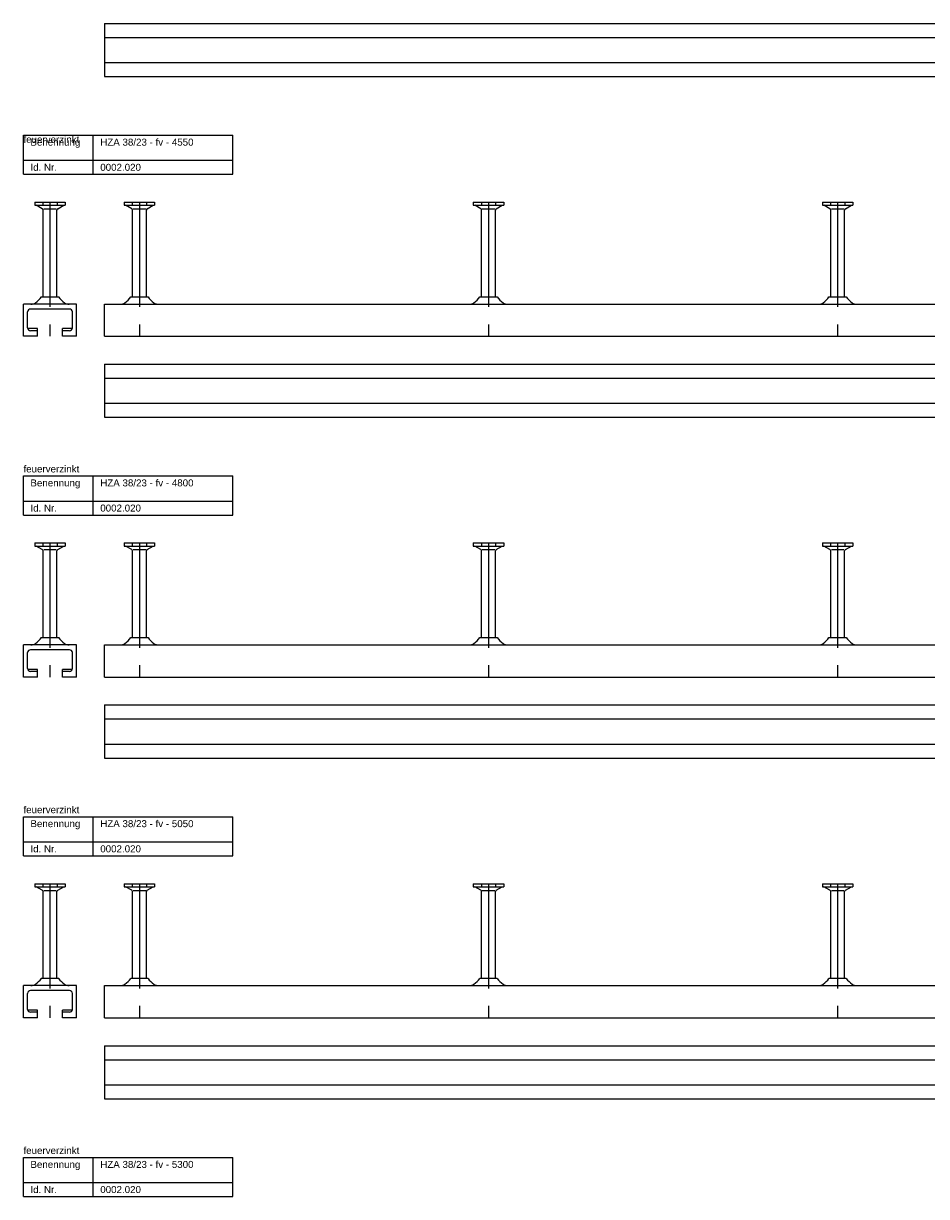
# Model space of a CAD drawing. Header units: millimetres. Extents: x -218 to 5910, y -4299 to 2743.
# Tile 3 of 21: x -218 to 429, y -3393 to -2553. Entities that reach past the tile are written whole.
import ezdxf

# ---------------------------------------------------------------- set-up
doc = ezdxf.new("R2010")
doc.units = ezdxf.units.MM
doc.header["$LTSCALE"] = 10
doc.linetypes.add('MITTE2', pattern=[1.125, 0.75, -0.125, 0.125, -0.125])
doc.layers.add('HALFEN', color=2, linetype='CONTINUOUS')
doc.styles.add('ARIAL50', font='ARIAL.TTF', dxfattribs={"height": 5})

msp = doc.modelspace()

# ---------------------------------------------------------------- linework, layer by layer
at = {"layer": 'HALFEN'}
for p, q in [((-159.75, -2552.75), (4140.25, -2552.75)), ((-159.75, -2552.75), (-159.75, -2590.75)), ((-159.75, -2562.75), (4140.25, -2562.75)), ((-159.75, -2580.75), (4140.25, -2580.75)), ((-159.75, -2590.75), (4140.25, -2590.75)), ((-217.75, -2632.75), (-67.75, -2632.75)), ((-217.75, -2660.75), (-217.75, -2632.75)), ((-167.75, -2660.75), (-167.75, -2632.75)), ((-67.75, -2660.75), (-67.75, -2632.75)), ((-217.75, -2650.75), (-67.75, -2650.75)), ((-217.75, -2660.75), (-67.75, -2660.75)), ((-209.66, -2680.75), (-187.84, -2680.75)), ((-209.66, -2680.75), (-209.66, -2682.95)), ((-209.66, -2682.95), (-187.84, -2682.95)), ((-204.25, -2685.46), (-208.6, -2682.95)), ((-203.84, -2680.75), (-203.84, -2682.95)), ((-203.75, -2748.5), (-203.75, -2686.33)), ((-194.24, -2685.75), (-203.26, -2685.75)), ((-193.75, -2748.5), (-193.75, -2686.33)), ((-193.66, -2680.75), (-193.66, -2682.95)), ((-193.25, -2685.46), (-188.9, -2682.95)), ((-187.84, -2680.75), (-187.84, -2682.95)), ((-145.66, -2680.75), (-123.84, -2680.75)), ((-145.66, -2680.75), (-145.66, -2682.95)), ((-145.66, -2682.95), (-123.84, -2682.95)), ((-140.25, -2685.46), (-144.6, -2682.95)), ((-139.84, -2680.75), (-139.84, -2682.95)), ((-139.75, -2748.5), (-139.75, -2686.33)), ((-130.24, -2685.75), (-139.26, -2685.75)), ((-129.75, -2748.5), (-129.75, -2686.33)), ((-129.66, -2680.75), (-129.66, -2682.95)), ((-129.25, -2685.46), (-124.9, -2682.95)), ((-123.84, -2680.75), (-123.84, -2682.95)), ((104.34, -2680.75), (126.16, -2680.75)), ((104.34, -2680.75), (104.34, -2682.95)), ((104.34, -2682.95), (126.16, -2682.95)), ((109.75, -2685.46), (105.4, -2682.95)), ((110.16, -2680.75), (110.16, -2682.95)), ((110.25, -2748.5), (110.25, -2686.33)), ((119.76, -2685.75), (110.74, -2685.75)), ((120.25, -2748.5), (120.25, -2686.33)), ((120.34, -2680.75), (120.34, -2682.95)), ((120.75, -2685.46), (125.1, -2682.95)), ((126.16, -2680.75), (126.16, -2682.95)), ((354.34, -2680.75), (376.16, -2680.75)), ((354.34, -2680.75), (354.34, -2682.95)), ((354.34, -2682.95), (376.16, -2682.95)), ((359.75, -2685.46), (355.4, -2682.95)), ((360.16, -2680.75), (360.16, -2682.95)), ((360.25, -2748.5), (360.25, -2686.33)), ((369.76, -2685.75), (360.74, -2685.75)), ((370.25, -2748.5), (370.25, -2686.33)), ((370.34, -2680.75), (370.34, -2682.95)), ((370.75, -2685.46), (375.1, -2682.95)), ((376.16, -2680.75), (376.16, -2682.95)), ((-179.75, -2753.75), (-217.75, -2753.75)), ((-217.75, -2776.75), (-217.75, -2753.75)), ((-204.96, -2748.5), (-192.54, -2748.5)), ((-179.75, -2776.75), (-179.75, -2753.75)), ((-159.75, -2753.75), (4390.25, -2753.75)), ((-159.75, -2776.75), (-159.75, -2753.75)), ((-140.96, -2748.5), (-128.54, -2748.5)), ((109.04, -2748.5), (121.46, -2748.5)), ((359.04, -2748.5), (371.46, -2748.5)), ((-214.75, -2770.75), (-214.75, -2759.25)), ((-184.75, -2757.25), (-212.75, -2757.25)), ((-182.75, -2770.75), (-182.75, -2759.25)), ((-207.75, -2771.25), (-214.69, -2771.25)), ((-207.75, -2776.75), (-207.75, -2771.25)), ((-189.75, -2776.75), (-189.75, -2771.25)), ((-182.81, -2771.25), (-189.75, -2771.25)), ((-207.75, -2776.75), (-217.75, -2776.75)), ((-207.75, -2772.75), (-212.75, -2772.75)), ((-184.75, -2772.75), (-189.75, -2772.75)), ((-179.75, -2776.75), (-189.75, -2776.75)), ((-159.75, -2776.75), (4390.25, -2776.75)), ((-159.75, -2796.75), (4390.25, -2796.75)), ((-159.75, -2796.75), (-159.75, -2834.75)), ((-159.75, -2806.75), (4390.25, -2806.75)), ((-159.75, -2824.75), (4390.25, -2824.75)), ((-159.75, -2834.75), (4390.25, -2834.75)), ((-217.75, -2876.75), (-67.75, -2876.75)), ((-217.75, -2904.75), (-217.75, -2876.75)), ((-167.75, -2904.75), (-167.75, -2876.75)), ((-67.75, -2904.75), (-67.75, -2876.75)), ((-217.75, -2894.75), (-67.75, -2894.75)), ((-217.75, -2904.75), (-67.75, -2904.75)), ((-209.66, -2924.75), (-187.84, -2924.75)), ((-209.66, -2924.75), (-209.66, -2926.95)), ((-209.66, -2926.95), (-187.84, -2926.95)), ((-204.25, -2929.46), (-208.6, -2926.95)), ((-203.84, -2924.75), (-203.84, -2926.95)), ((-203.75, -2992.5), (-203.75, -2930.33)), ((-194.24, -2929.75), (-203.26, -2929.75)), ((-193.75, -2992.5), (-193.75, -2930.33)), ((-193.66, -2924.75), (-193.66, -2926.95)), ((-193.25, -2929.46), (-188.9, -2926.95)), ((-187.84, -2924.75), (-187.84, -2926.95)), ((-145.66, -2924.75), (-123.84, -2924.75)), ((-145.66, -2924.75), (-145.66, -2926.95)), ((-145.66, -2926.95), (-123.84, -2926.95)), ((-140.25, -2929.46), (-144.6, -2926.95)), ((-139.84, -2924.75), (-139.84, -2926.95)), ((-139.75, -2992.5), (-139.75, -2930.33)), ((-130.24, -2929.75), (-139.26, -2929.75)), ((-129.75, -2992.5), (-129.75, -2930.33)), ((-129.66, -2924.75), (-129.66, -2926.95)), ((-129.25, -2929.46), (-124.9, -2926.95)), ((-123.84, -2924.75), (-123.84, -2926.95)), ((104.34, -2924.75), (126.16, -2924.75)), ((104.34, -2924.75), (104.34, -2926.95)), ((104.34, -2926.95), (126.16, -2926.95)), ((109.75, -2929.46), (105.4, -2926.95)), ((110.16, -2924.75), (110.16, -2926.95)), ((110.25, -2992.5), (110.25, -2930.33)), ((119.76, -2929.75), (110.74, -2929.75)), ((120.25, -2992.5), (120.25, -2930.33)), ((120.34, -2924.75), (120.34, -2926.95)), ((120.75, -2929.46), (125.1, -2926.95)), ((126.16, -2924.75), (126.16, -2926.95)), ((354.34, -2924.75), (376.16, -2924.75)), ((354.34, -2924.75), (354.34, -2926.95)), ((354.34, -2926.95), (376.16, -2926.95)), ((359.75, -2929.46), (355.4, -2926.95)), ((360.16, -2924.75), (360.16, -2926.95)), ((360.25, -2992.5), (360.25, -2930.33)), ((369.76, -2929.75), (360.74, -2929.75)), ((370.25, -2992.5), (370.25, -2930.33)), ((370.34, -2924.75), (370.34, -2926.95)), ((370.75, -2929.46), (375.1, -2926.95)), ((376.16, -2924.75), (376.16, -2926.95)), ((-179.75, -2997.75), (-217.75, -2997.75)), ((-217.75, -3020.75), (-217.75, -2997.75)), ((-204.96, -2992.5), (-192.54, -2992.5)), ((-179.75, -3020.75), (-179.75, -2997.75)), ((-159.75, -2997.75), (4640.25, -2997.75)), ((-159.75, -3020.75), (-159.75, -2997.75)), ((-140.96, -2992.5), (-128.54, -2992.5)), ((109.04, -2992.5), (121.46, -2992.5)), ((359.04, -2992.5), (371.46, -2992.5)), ((-214.75, -3014.75), (-214.75, -3003.25)), ((-184.75, -3001.25), (-212.75, -3001.25)), ((-182.75, -3014.75), (-182.75, -3003.25)), ((-207.75, -3015.25), (-214.69, -3015.25)), ((-207.75, -3020.75), (-207.75, -3015.25)), ((-189.75, -3020.75), (-189.75, -3015.25)), ((-182.81, -3015.25), (-189.75, -3015.25)), ((-207.75, -3020.75), (-217.75, -3020.75)), ((-207.75, -3016.75), (-212.75, -3016.75)), ((-184.75, -3016.75), (-189.75, -3016.75)), ((-179.75, -3020.75), (-189.75, -3020.75)), ((-159.75, -3020.75), (4640.25, -3020.75)), ((-159.75, -3040.75), (4640.25, -3040.75)), ((-159.75, -3040.75), (-159.75, -3078.75)), ((-159.75, -3050.75), (4640.25, -3050.75)), ((-159.75, -3068.75), (4640.25, -3068.75)), ((-159.75, -3078.75), (4640.25, -3078.75)), ((-217.75, -3120.75), (-67.75, -3120.75)), ((-217.75, -3148.75), (-217.75, -3120.75)), ((-167.75, -3148.75), (-167.75, -3120.75)), ((-67.75, -3148.75), (-67.75, -3120.75)), ((-217.75, -3138.75), (-67.75, -3138.75)), ((-217.75, -3148.75), (-67.75, -3148.75)), ((-209.66, -3168.75), (-187.84, -3168.75)), ((-209.66, -3168.75), (-209.66, -3170.95)), ((-209.66, -3170.95), (-187.84, -3170.95)), ((-204.25, -3173.46), (-208.6, -3170.95)), ((-203.84, -3168.75), (-203.84, -3170.95)), ((-203.75, -3236.5), (-203.75, -3174.33)), ((-194.24, -3173.75), (-203.26, -3173.75)), ((-193.75, -3236.5), (-193.75, -3174.33)), ((-193.66, -3168.75), (-193.66, -3170.95)), ((-193.25, -3173.46), (-188.9, -3170.95)), ((-187.84, -3168.75), (-187.84, -3170.95)), ((-145.66, -3168.75), (-123.84, -3168.75)), ((-145.66, -3168.75), (-145.66, -3170.95)), ((-145.66, -3170.95), (-123.84, -3170.95)), ((-140.25, -3173.46), (-144.6, -3170.95)), ((-139.84, -3168.75), (-139.84, -3170.95)), ((-139.75, -3236.5), (-139.75, -3174.33)), ((-130.24, -3173.75), (-139.26, -3173.75)), ((-129.75, -3236.5), (-129.75, -3174.33)), ((-129.66, -3168.75), (-129.66, -3170.95)), ((-129.25, -3173.46), (-124.9, -3170.95)), ((-123.84, -3168.75), (-123.84, -3170.95)), ((104.34, -3168.75), (126.16, -3168.75)), ((104.34, -3168.75), (104.34, -3170.95)), ((104.34, -3170.95), (126.16, -3170.95)), ((109.75, -3173.46), (105.4, -3170.95)), ((110.16, -3168.75), (110.16, -3170.95)), ((110.25, -3236.5), (110.25, -3174.33)), ((119.76, -3173.75), (110.74, -3173.75)), ((120.25, -3236.5), (120.25, -3174.33)), ((120.34, -3168.75), (120.34, -3170.95)), ((120.75, -3173.46), (125.1, -3170.95)), ((126.16, -3168.75), (126.16, -3170.95)), ((354.34, -3168.75), (376.16, -3168.75)), ((354.34, -3168.75), (354.34, -3170.95)), ((354.34, -3170.95), (376.16, -3170.95)), ((359.75, -3173.46), (355.4, -3170.95)), ((360.16, -3168.75), (360.16, -3170.95)), ((360.25, -3236.5), (360.25, -3174.33)), ((369.76, -3173.75), (360.74, -3173.75)), ((370.25, -3236.5), (370.25, -3174.33)), ((370.34, -3168.75), (370.34, -3170.95)), ((370.75, -3173.46), (375.1, -3170.95)), ((376.16, -3168.75), (376.16, -3170.95)), ((-179.75, -3241.75), (-217.75, -3241.75)), ((-217.75, -3264.75), (-217.75, -3241.75)), ((-204.96, -3236.5), (-192.54, -3236.5)), ((-179.75, -3264.75), (-179.75, -3241.75)), ((-159.75, -3241.75), (4890.25, -3241.75)), ((-159.75, -3264.75), (-159.75, -3241.75)), ((-140.96, -3236.5), (-128.54, -3236.5)), ((109.04, -3236.5), (121.46, -3236.5)), ((359.04, -3236.5), (371.46, -3236.5)), ((-214.75, -3258.75), (-214.75, -3247.25)), ((-184.75, -3245.25), (-212.75, -3245.25)), ((-182.75, -3258.75), (-182.75, -3247.25)), ((-207.75, -3264.75), (-217.75, -3264.75)), ((-207.75, -3259.25), (-214.69, -3259.25)), ((-207.75, -3260.75), (-212.75, -3260.75)), ((-207.75, -3264.75), (-207.75, -3259.25)), ((-189.75, -3264.75), (-189.75, -3259.25)), ((-182.81, -3259.25), (-189.75, -3259.25)), ((-184.75, -3260.75), (-189.75, -3260.75)), ((-179.75, -3264.75), (-189.75, -3264.75)), ((-159.75, -3264.75), (4890.25, -3264.75)), ((-159.75, -3284.75), (4890.25, -3284.75)), ((-159.75, -3284.75), (-159.75, -3322.75)), ((-159.75, -3294.75), (4890.25, -3294.75)), ((-159.75, -3312.75), (4890.25, -3312.75)), ((-159.75, -3322.75), (4890.25, -3322.75)), ((-217.75, -3364.75), (-67.75, -3364.75)), ((-217.75, -3392.75), (-217.75, -3364.75)), ((-167.75, -3392.75), (-167.75, -3364.75)), ((-67.75, -3392.75), (-67.75, -3364.75)), ((-217.75, -3382.75), (-67.75, -3382.75)), ((-217.75, -3392.75), (-67.75, -3392.75))]:
    msp.add_line(p, q, dxfattribs=at)
at = {"layer": 'HALFEN', "color": 1, "linetype": 'MITTE2', "ltscale": 10}
for p, q in [((-198.75, -2680.75), (-198.75, -2776.75)), ((-134.75, -2680.75), (-134.75, -2776.75)), ((115.25, -2680.75), (115.25, -2776.75)), ((365.25, -2680.75), (365.25, -2776.75)), ((-198.75, -2924.75), (-198.75, -3020.75)), ((-134.75, -2924.75), (-134.75, -3020.75)), ((115.25, -2924.75), (115.25, -3020.75)), ((365.25, -2924.75), (365.25, -3020.75)), ((-198.75, -3168.75), (-198.75, -3264.75)), ((-134.75, -3168.75), (-134.75, -3264.75)), ((115.25, -3168.75), (115.25, -3264.75)), ((365.25, -3168.75), (365.25, -3264.75))]:
    msp.add_line(p, q, dxfattribs=at)
at = {"layer": 'HALFEN'}
for centre, radius, start, end in [((-204.75, -2686.33), 1, 0, 60), ((-192.75, -2686.33), 1, 120, 180), ((-140.75, -2686.33), 1, 0, 60), ((-128.75, -2686.33), 1, 120, 180), ((109.25, -2686.33), 1, 0, 60), ((121.25, -2686.33), 1, 120, 180), ((359.25, -2686.33), 1, 0, 60), ((371.25, -2686.33), 1, 120, 180), ((-212.36, -2748.21), 5.54, 270, 305.34441), ((-219.25, -2738.5), 17.45, 305.34441, 325.01853), ((-178.25, -2738.5), 17.45, 214.98147, 234.65559), ((-185.14, -2748.21), 5.54, 234.65559, 270), ((-148.36, -2748.21), 5.54, 270, 305.34441), ((-155.25, -2738.5), 17.45, 305.34441, 325.01853), ((-114.25, -2738.5), 17.45, 214.98147, 234.65559), ((-121.14, -2748.21), 5.54, 234.65559, 270), ((101.64, -2748.21), 5.54, 270, 305.34441), ((94.75, -2738.5), 17.45, 305.34441, 325.01853), ((135.75, -2738.5), 17.45, 214.98147, 234.65559), ((128.86, -2748.21), 5.54, 234.65559, 270), ((351.64, -2748.21), 5.54, 270, 305.34441), ((344.75, -2738.5), 17.45, 305.34441, 325.01853), ((385.75, -2738.5), 17.45, 214.98147, 234.65559), ((378.86, -2748.21), 5.54, 234.65559, 270), ((-212.75, -2759.25), 2, 90, 180), ((-184.75, -2759.25), 2, 0, 90), ((-212.75, -2770.75), 2, 180, 270), ((-184.75, -2770.75), 2, 270, 0), ((-204.75, -2930.33), 1, 0, 60), ((-192.75, -2930.33), 1, 120, 180), ((-140.75, -2930.33), 1, 0, 60), ((-128.75, -2930.33), 1, 120, 180), ((109.25, -2930.33), 1, 0, 60), ((121.25, -2930.33), 1, 120, 180), ((359.25, -2930.33), 1, 0, 60), ((371.25, -2930.33), 1, 120, 180), ((-212.36, -2992.21), 5.54, 270, 305.34441), ((-219.25, -2982.5), 17.45, 305.34441, 325.01853), ((-178.25, -2982.5), 17.45, 214.98147, 234.65559), ((-185.14, -2992.21), 5.54, 234.65559, 270), ((-148.36, -2992.21), 5.54, 270, 305.34441), ((-155.25, -2982.5), 17.45, 305.34441, 325.01853), ((-114.25, -2982.5), 17.45, 214.98147, 234.65559), ((-121.14, -2992.21), 5.54, 234.65559, 270), ((101.64, -2992.21), 5.54, 270, 305.34441), ((94.75, -2982.5), 17.45, 305.34441, 325.01853), ((135.75, -2982.5), 17.45, 214.98147, 234.65559), ((128.86, -2992.21), 5.54, 234.65559, 270), ((351.64, -2992.21), 5.54, 270, 305.34441), ((344.75, -2982.5), 17.45, 305.34441, 325.01853), ((385.75, -2982.5), 17.45, 214.98147, 234.65559), ((378.86, -2992.21), 5.54, 234.65559, 270), ((-212.75, -3003.25), 2, 90, 180), ((-184.75, -3003.25), 2, 0, 90), ((-212.75, -3014.75), 2, 180, 270), ((-184.75, -3014.75), 2, 270, 0), ((-204.75, -3174.33), 1, 0, 60), ((-192.75, -3174.33), 1, 120, 180), ((-140.75, -3174.33), 1, 0, 60), ((-128.75, -3174.33), 1, 120, 180), ((109.25, -3174.33), 1, 0, 60), ((121.25, -3174.33), 1, 120, 180), ((359.25, -3174.33), 1, 0, 60), ((371.25, -3174.33), 1, 120, 180), ((-212.36, -3236.21), 5.54, 270, 305.34441), ((-219.25, -3226.5), 17.45, 305.34441, 325.01853), ((-178.25, -3226.5), 17.45, 214.98147, 234.65559), ((-185.14, -3236.21), 5.54, 234.65559, 270), ((-148.36, -3236.21), 5.54, 270, 305.34441), ((-155.25, -3226.5), 17.45, 305.34441, 325.01853), ((-114.25, -3226.5), 17.45, 214.98147, 234.65559), ((-121.14, -3236.21), 5.54, 234.65559, 270), ((101.64, -3236.21), 5.54, 270, 305.34441), ((94.75, -3226.5), 17.45, 305.34441, 325.01853), ((135.75, -3226.5), 17.45, 214.98147, 234.65559), ((128.86, -3236.21), 5.54, 234.65559, 270), ((351.64, -3236.21), 5.54, 270, 305.34441), ((344.75, -3226.5), 17.45, 305.34441, 325.01853), ((385.75, -3226.5), 17.45, 214.98147, 234.65559), ((378.86, -3236.21), 5.54, 234.65559, 270), ((-212.75, -3247.25), 2, 90, 180), ((-184.75, -3247.25), 2, 0, 90), ((-212.75, -3258.75), 2, 180, 270), ((-184.75, -3258.75), 2, 270, 0)]:
    msp.add_arc(centre, radius, start, end, dxfattribs=at)

# ---------------------------------------------------------------- texts
at = {"layer": 'HALFEN', "style": 'ARIAL50'}
for s, p in [('feuerverzinkt', (-217.75, -2638.25)), ('Benennung', (-212.75, -2640.25)), ('HZA 38/23 - fv - 4550', (-162.75, -2640.25)), ('Id. Nr.', (-212.75, -2658.25)), ('0002.020', (-162.75, -2658.25)), ('feuerverzinkt', (-217.75, -2874.25)), ('Benennung', (-212.75, -2884.25)), ('HZA 38/23 - fv - 4800', (-162.75, -2884.25)), ('Id. Nr.', (-212.75, -2902.25)), ('0002.020', (-162.75, -2902.25)), ('feuerverzinkt', (-217.75, -3118.25)), ('Benennung', (-212.75, -3128.25)), ('HZA 38/23 - fv - 5050', (-162.75, -3128.25)), ('Id. Nr.', (-212.75, -3146.25)), ('0002.020', (-162.75, -3146.25)), ('feuerverzinkt', (-217.75, -3362.25)), ('Benennung', (-212.75, -3372.25)), ('HZA 38/23 - fv - 5300', (-162.75, -3372.25)), ('Id. Nr.', (-212.75, -3390.25)), ('0002.020', (-162.75, -3390.25))]:
    msp.add_text(s, height=5, dxfattribs=at).set_placement(p)

doc.saveas('drawing.dxf')
